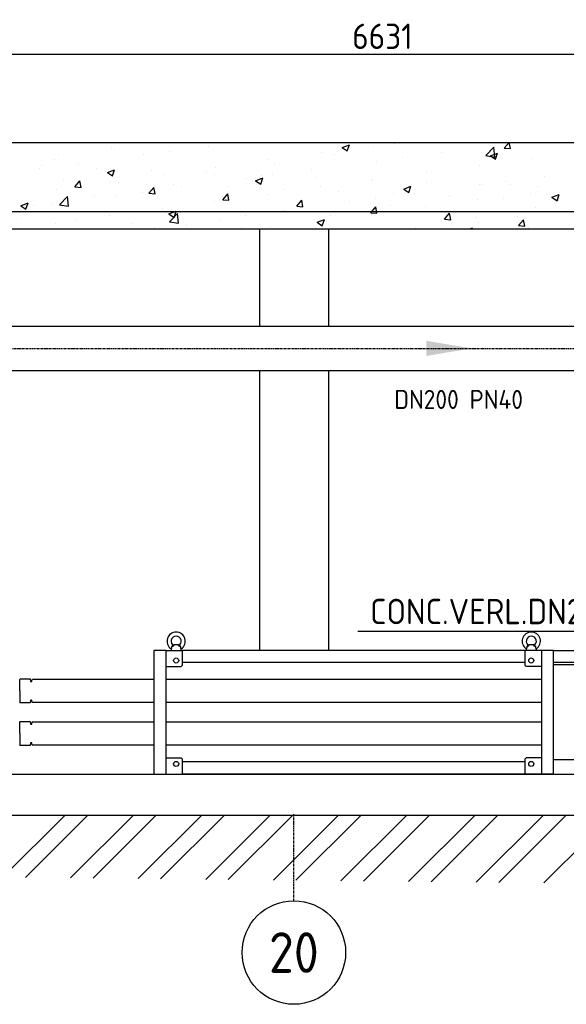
# Model space of a CAD drawing. Header units: metres. Extents: x -82085 to 58758, y -66901 to 95305.
# Tile 54 of 135: x 11941 to 14634, y -4331 to 522. Entities that reach past the tile are written whole.
import ezdxf
from ezdxf.enums import TextEntityAlignment as Align

# ---------------------------------------------------------------- set-up
doc = ezdxf.new("R2010")
doc.units = ezdxf.units.M
doc.header["$MEASUREMENT"] = 0
doc.header["$PDSIZE"] = -1
doc.linetypes.add('CENTER-LN', pattern=[19, 10, -3, 3, -3])
doc.layers.get('0').update_dxf_attribs({"linetype": 'CONTINUOUS'})
doc.layers.get('DEFPOINTS').update_dxf_attribs({"linetype": 'CONTINUOUS'})
for name, color, linetype in [('3', 3, 'CONTINUOUS'), ('ARCERING', 10, 'CONTINUOUS'), ('CL', 1, 'CENTER-LN'), ('CONST', 7, 'CONTINUOUS'), ('DIM', 10, 'CONTINUOUS'), ('GEBOUW', 7, 'CONTINUOUS'), ('TEXT2', 7, 'CONTINUOUS')]:
    doc.layers.add(name, color=color, linetype=linetype)
doc.styles.add('ROMANS', font='iso.shx')
doc.styles.get("Standard").update_dxf_attribs({"font": 'iso.shx'})
doc.dimstyles.get("Standard").update_dxf_attribs({"dimtxt": 0.18, "dimasz": 0.18, "dimexe": 0.18, "dimexo": 0.0625, "dimgap": 0.09, "dimtad": 0, "dimtih": 1, "dimtoh": 1, "dimdec": 4, "dimzin": 0, "dimdsep": 46, "dimtxsty": 'Standard', "dimcen": 0.09, "dimadec": 0, "dimazin": 0, "dimtfac": 1, "dimtdec": 4, "dimtofl": 0, "dimtmove": 0, "dimatfit": 3, "dimfxl": 1, "dimtolj": 1, "dimtzin": 0, "dimarcsym": 0})

# ---------------------------------------------------------------- blocks, each defined once
blk = doc.blocks.new('*D120')
at = {"layer": 'DEFPOINTS', "color": 0, "transparency": 16777216}
for p in [(17043.3, 352.7), (17043.3, -910.3, -3239), (10412.3, -1097.8, -3239)]:
    blk.add_point(p, dxfattribs=at)
at = {"layer": 'DIM', "color": 0, "lineweight": -2, "transparency": 16777216}
for p, q in [((10412.3, -1022.8), (10412.3, 377.7)), ((10537.3, 352.7), (16918.3, 352.7)), ((17043.3, -835.3), (17043.3, 377.7))]:
    blk.add_line(p, q, dxfattribs=at)
at = {"layer": 'DIM', "color": 0, "transparency": 16777216}
for points in [[(10537.3, 373.5), (10537.3, 331.8), (10412.3, 352.7)], [(16918.3, 373.5), (16918.3, 331.8), (17043.3, 352.7)]]:
    blk.add_solid(points, dxfattribs=at)
at = {"layer": 'DIM', "color": 0, "transparency": 16777216, "insert": (13727.8, 440.2), "char_height": 125, "attachment_point": 5}
blk.add_mtext('\\A1;6631', dxfattribs=at)
blk = doc.blocks.new('*X3')
at = {"color": 0}
for p, q in [((19207.3, 53556.8, 3239), (19513.7, 53863.2, 3239)), ((19318.4, 53555.6, 3239), (19625.9, 53863.2, 3239)), ((19540.5, 53553.3, 3239), (19850.4, 53863.2, 3239)), ((19651.6, 53552.1, 3239), (19962.7, 53863.2, 3239)), ((19873.8, 53549.7, 3239), (20187.2, 53863.2, 3239)), ((19984.8, 53548.5, 3239), (20299.5, 53863.2, 3239)), ((20207, 53546.2, 3239), (20524, 53863.2, 3239)), ((20318, 53545, 3239), (20636.2, 53863.2, 3239)), ((20540.2, 53542.6, 3239), (20860.7, 53863.2, 3239)), ((20651.3, 53541.4, 3239), (20973, 53863.2, 3239)), ((20873.4, 53539.1, 3239), (21197.5, 53863.2, 3239)), ((20984.5, 53537.9, 3239), (21309.7, 53863.2, 3239)), ((21206.6, 53535.5, 3239), (21534.2, 53863.2, 3239)), ((21317.7, 53534.4, 3239), (21646.5, 53863.2, 3239)), ((21539.8, 53532, 3239), (21871, 53863.2, 3239)), ((21650.9, 53530.8, 3239), (21983.3, 53863.2, 3239)), ((21873, 53528.4, 3239), (22207.8, 53863.2, 3239))]:
    blk.add_line(p, q, dxfattribs=at)
blk = doc.blocks.new('*X8')
at = {"color": 0}
for p, q in [((12393.9, 5894, 3239), (12393.9, 5894, 3239)), ((12409.5, 5883.9, 3239), (12409.5, 5883.9, 3239)), ((12679.6, 5873, 3239), (12679.6, 5873, 3239)), ((12823, 5917.2, 3239), (12825, 5915.8, 3239)), ((12825, 5915.8, 3239), (12825.5, 5917.2, 3239)), ((12872, 5898.3, 3239), (12872, 5898.3, 3239)), ((13529.8, 5892.2, 3239), (13565.4, 5905.8, 3239)), ((13529.8, 5892.2, 3239), (13555.1, 5875.1, 3239)), ((13555.1, 5875.1, 3239), (13565.4, 5905.8, 3239)), ((13686.4, 5899.6, 3239), (13686.4, 5899.6, 3239)), ((13788.5, 5909.6, 3239), (13788.5, 5909.6, 3239)), ((14237.5, 5852.3, 3239), (14277.1, 5893.6, 3239)), ((14282.7, 5845.3, 3239), (14277.1, 5893.6, 3239)), ((14328.6, 5889.4, 3239), (14351.9, 5917.2, 3239)), ((14328.6, 5889.4, 3239), (14359, 5886.7, 3239)), ((14340, 5908.8, 3239), (14340, 5908.8, 3239)), ((14359, 5886.6, 3239), (14353.4, 5917.2, 3239)), ((12113.2, 5833.1, 3239), (12113.2, 5833.1, 3239)), ((12130.1, 5855.9, 3239), (12130.1, 5855.9, 3239)), ((12552.5, 5856.2, 3239), (12552.5, 5856.2, 3239)), ((13169, 5831.3, 3239), (13169, 5831.3, 3239)), ((13429.8, 5867.1, 3239), (13429.8, 5867.1, 3239)), ((13492.3, 5858.7, 3239), (13492.3, 5858.7, 3239)), ((13699.6, 5824.5, 3239), (13699.6, 5824.5, 3239)), ((13826.8, 5841.2, 3239), (13826.8, 5841.2, 3239)), ((14019.2, 5866.5, 3239), (14019.2, 5866.5, 3239)), ((14237.5, 5852.3, 3239), (14282.7, 5845.3, 3239)), ((14259.9, 5851.5, 3239), (14295.5, 5865.1, 3239)), ((14259.9, 5851.5, 3239), (14285.2, 5834.4, 3239)), ((14285.2, 5834.4, 3239), (14295.5, 5865.1, 3239)), ((14461.5, 5836.9, 3239), (14461.5, 5836.9, 3239)), ((12039.2, 5788.6, 3239), (12039.2, 5788.6, 3239)), ((12049.1, 5801.2, 3239), (12049.1, 5801.2, 3239)), ((12231.6, 5814, 3239), (12231.6, 5814, 3239)), ((12320.3, 5789.8, 3239), (12320.3, 5789.8, 3239)), ((12372.9, 5769, 3239), (12408.5, 5782.7, 3239)), ((12398.2, 5752, 3239), (12408.5, 5782.7, 3239)), ((12591.5, 5778.3, 3239), (12591.5, 5778.3, 3239)), ((12905.1, 5793.2, 3239), (12905.1, 5793.2, 3239)), ((13196, 5807.9, 3239), (13196, 5807.9, 3239)), ((13378.8, 5782.2, 3239), (13378.8, 5782.2, 3239)), ((14204.9, 5804.3, 3239), (14204.9, 5804.3, 3239)), ((12156.2, 5733, 3239), (12156.2, 5733, 3239)), ((12212.9, 5698.6, 3239), (12237.4, 5727.7, 3239)), ((12243.3, 5695.8, 3239), (12237.4, 5727.7, 3239)), ((12372.9, 5769, 3239), (12398.2, 5752, 3239)), ((12648.5, 5760.7, 3239), (12648.5, 5760.7, 3239)), ((12862.7, 5766.9, 3239), (12862.7, 5766.9, 3239)), ((12899.7, 5757, 3239), (12899.7, 5757, 3239)), ((13059.2, 5740.2, 3239), (13059.2, 5740.2, 3239)), ((13103, 5728.3, 3239), (13138.6, 5742, 3239)), ((13103, 5728.3, 3239), (13128.3, 5711.3, 3239)), ((13128.3, 5711.3, 3239), (13138.6, 5742, 3239)), ((13133.8, 5755.4, 3239), (13133.8, 5755.4, 3239)), ((13186.4, 5756.9, 3239), (13186.4, 5756.9, 3239)), ((13405, 5743.9, 3239), (13405, 5743.9, 3239)), ((13676.2, 5732.5, 3239), (13676.2, 5732.5, 3239)), ((13680.2, 5730.5, 3239), (13680.2, 5730.5, 3239)), ((13944.1, 5768.6, 3239), (13944.1, 5768.6, 3239)), ((14526, 5750.5, 3239), (14526, 5750.5, 3239)), ((12123.9, 5686.8, 3239), (12123.9, 5686.8, 3239)), ((12212.9, 5698.6, 3239), (12243.2, 5695.9, 3239)), ((12387.7, 5724.9, 3239), (12387.7, 5724.9, 3239)), ((12427.4, 5721.5, 3239), (12427.4, 5721.5, 3239)), ((12577.3, 5666.7, 3239), (12601.8, 5695.9, 3239)), ((12607.6, 5663.9, 3239), (12601.8, 5695.8, 3239)), ((12603.5, 5706.2, 3239), (12603.5, 5706.2, 3239)), ((12698.6, 5710.1, 3239), (12698.6, 5710.1, 3239)), ((12738.4, 5697.9, 3239), (12738.4, 5697.9, 3239)), ((12969.8, 5698.6, 3239), (12969.8, 5698.6, 3239)), ((13241, 5687.2, 3239), (13241, 5687.2, 3239)), ((13423.6, 5698, 3239), (13423.6, 5698, 3239)), ((13833.1, 5687.6, 3239), (13868.6, 5701.3, 3239)), ((13833.1, 5687.6, 3239), (13858.3, 5670.6, 3239)), ((13858.3, 5670.6, 3239), (13868.6, 5701.3, 3239)), ((13947.4, 5721, 3239), (13947.4, 5721, 3239)), ((14206.4, 5708.4, 3239), (14206.4, 5708.4, 3239)), ((14218.6, 5709.6, 3239), (14218.6, 5709.6, 3239)), ((14333.6, 5725.2, 3239), (14333.6, 5725.2, 3239)), ((14360.1, 5708.2, 3239), (14360.1, 5708.2, 3239)), ((14489.8, 5698.1, 3239), (14489.8, 5698.1, 3239)), ((12136.2, 5609.7, 3239), (12175.8, 5651, 3239)), ((12181.4, 5602.7, 3239), (12175.8, 5651, 3239)), ((12307.2, 5655.3, 3239), (12307.2, 5655.3, 3239)), ((12418.8, 5655.8, 3239), (12418.8, 5655.8, 3239)), ((12546, 5672.6, 3239), (12546, 5672.6, 3239)), ((12577.2, 5666.7, 3239), (12607.6, 5664, 3239)), ((12941.6, 5634.8, 3239), (12966.1, 5664, 3239)), ((12941.6, 5634.8, 3239), (12972, 5632.1, 3239)), ((12972, 5632.1, 3239), (12966.1, 5663.9, 3239)), ((13162.8, 5662.2, 3239), (13162.8, 5662.2, 3239)), ((13306, 5602.9, 3239), (13330.5, 5632.1, 3239)), ((13336.4, 5600.2, 3239), (13330.5, 5632, 3239)), ((13512.1, 5675.7, 3239), (13512.1, 5675.7, 3239)), ((13693.2, 5640.8, 3239), (13693.2, 5640.8, 3239)), ((13783.3, 5664.2, 3239), (13783.3, 5664.2, 3239)), ((13885.6, 5666.2, 3239), (13885.6, 5666.2, 3239)), ((14054.5, 5652.8, 3239), (14054.5, 5652.8, 3239)), ((14063.8, 5657.3, 3239), (14063.8, 5657.3, 3239)), ((14198.7, 5635.2, 3239), (14198.7, 5635.2, 3239)), ((14325.7, 5641.3, 3239), (14325.7, 5641.3, 3239)), ((14455.3, 5667.7, 3239), (14455.3, 5667.7, 3239)), ((14563.1, 5647, 3239), (14598.7, 5660.6, 3239)), ((14563.1, 5646.9, 3239), (14588.4, 5629.9, 3239)), ((14588.4, 5629.9, 3239), (14598.7, 5660.6, 3239)), ((14596.9, 5629.9, 3239), (14596.9, 5629.9, 3239)), ((11946.1, 5605.2, 3239), (11981.7, 5618.8, 3239)), ((11946.1, 5605.2, 3239), (11971.4, 5588.1, 3239)), ((11971.4, 5588.1, 3239), (11981.7, 5618.8, 3239)), ((12011, 5604.5, 3239), (12011, 5604.5, 3239)), ((12098, 5613.6, 3239), (12098, 5613.6, 3239)), ((12136.3, 5609.7, 3239), (12181.4, 5602.7, 3239)), ((12642.4, 5591.6, 3239), (12642.4, 5591.6, 3239)), ((12899, 5624.1, 3239), (12899, 5624.1, 3239)), ((13245.2, 5581.9, 3239), (13245.2, 5581.9, 3239)), ((13306, 5602.9, 3239), (13336.3, 5600.3, 3239)), ((13566, 5624.1, 3239), (13566, 5624.1, 3239)), ((13670.4, 5571, 3239), (13694.9, 5600.2, 3239)), ((13700.8, 5568.3, 3239), (13694.9, 5600.1, 3239)), ((13767.5, 5606.5, 3239), (13767.5, 5606.5, 3239)), ((13937.9, 5599.5, 3239), (13937.9, 5599.5, 3239)), ((14481.8, 5596.6, 3239), (14481.8, 5596.6, 3239)), ((11948.1, 5543, 3239), (11948.1, 5543, 3239)), ((12381.5, 5555.8, 3239), (12381.5, 5555.8, 3239)), ((12676.2, 5564.5, 3239), (12711.7, 5578.1, 3239)), ((12676.2, 5564.5, 3239), (12701.4, 5547.4, 3239)), ((12678.4, 5525.7, 3239), (12718, 5566.9, 3239)), ((12701.4, 5547.4, 3239), (12711.7, 5578.1, 3239)), ((12723.6, 5518.6, 3239), (12718, 5566.9, 3239)), ((12925.6, 5539.8, 3239), (12925.6, 5539.8, 3239)), ((13052.8, 5556.5, 3239), (13052.8, 5556.5, 3239)), ((13406.2, 5523.8, 3239), (13441.8, 5537.5, 3239)), ((13431.5, 5506.7, 3239), (13441.8, 5537.4, 3239)), ((13471.3, 5555.6, 3239), (13471.3, 5555.6, 3239)), ((13670.4, 5571, 3239), (13700.7, 5568.4, 3239)), ((13674.1, 5561.4, 3239), (13674.1, 5561.4, 3239)), ((14034.7, 5539.2, 3239), (14059.2, 5568.3, 3239)), ((14034.7, 5539.2, 3239), (14065.1, 5536.5, 3239)), ((14065.1, 5536.4, 3239), (14059.2, 5568.3, 3239)), ((14185.5, 5545.8, 3239), (14185.5, 5545.8, 3239)), ((14392.3, 5550.1, 3239), (14392.3, 5550.1, 3239)), ((14399.1, 5507.3, 3239), (14423.6, 5536.5, 3239)), ((14429.5, 5504.5, 3239), (14423.6, 5536.4, 3239)), ((12117.7, 5517.7, 3239), (12117.7, 5517.7, 3239)), ((12219.2, 5531.5, 3239), (12219.2, 5531.5, 3239)), ((12490.4, 5520.1, 3239), (12490.4, 5520.1, 3239)), ((12604.8, 5497.6, 3239), (12604.8, 5497.6, 3239)), ((12678.4, 5525.6, 3239), (12723.6, 5518.6, 3239)), ((12761.6, 5508.6, 3239), (12761.6, 5508.6, 3239)), ((13032.8, 5497.2, 3239), (13032.8, 5497.2, 3239)), ((13156.6, 5493.1, 3239), (13156.6, 5493.1, 3239)), ((13175, 5504.8, 3239), (13175, 5504.8, 3239)), ((13406.2, 5523.8, 3239), (13431.5, 5506.7, 3239)), ((13417.5, 5528.8, 3239), (13417.5, 5528.8, 3239)), ((13889.3, 5494.9, 3239), (13889.3, 5494.9, 3239)), ((14072.7, 5508.1, 3239), (14072.7, 5508.1, 3239)), ((14159.9, 5492.2, 3239), (14171.9, 5496.8, 3239)), ((14170.3, 5492.2, 3239), (14171.9, 5496.8, 3239)), ((14199.9, 5524.8, 3239), (14199.9, 5524.8, 3239)), ((14399.1, 5507.3, 3239), (14429.5, 5504.6, 3239)), ((14449.1, 5498.6, 3239), (14449.1, 5498.6, 3239))]:
    blk.add_line(p, q, dxfattribs=at)
blk = doc.blocks.new('*D248')
at = {"layer": 'DEFPOINTS', "color": 0, "transparency": 16777216}
for p in [(10407.9, -1115.3, -3239), (10407.9, -1115.3, -3239), (31013.5, -1115.3, -3239), (10103.9, -1486.1), (9966.4, -2882.7)]:
    blk.add_point(p, dxfattribs=at)
at = {"layer": 'DIM', "color": 0, "lineweight": -2, "transparency": 16777216}
blk.add_line((10332.9, -1115.3), (9903.4, -1115.3), dxfattribs=at)
blk.add_arc((10407.9, -1115.3), 479.5, 194.9793, 240.9953, dxfattribs=at)
at = {"layer": 'DIM', "color": 0, "transparency": 16777216}
for points in [[(9924, -1241.9), (9965.3, -1236.5), (9928.4, -1115.3)], [(10183, -1515.3), (10167.8, -1554), (10291.7, -1580.5)]]:
    blk.add_solid(points, dxfattribs=at)
at = {"layer": 'DIM', "color": 0, "transparency": 16777216, "insert": (10162.7, -1270.4), "char_height": 125, "attachment_point": 5, "rotation": 302.3268}
blk.add_mtext('\\A1;76°', dxfattribs=at)
blk = doc.blocks.new('Pomp Schwing Zg. KSP + SD - Tab.5 ZA')
at = {"color": 0, "linetype": 'Continuous'}
for p, q in [((-2998, 305), (-2918, 305)), ((-2973, 312.6), (-2973, 305)), ((-2970.2, 325), (-2970.1, 323.1)), ((-2958.2, 333), (-2960, 331.9)), ((-2960, 331.9), (-2960, 328.1)), ((-2958.2, 333), (-2937.8, 333)), ((-2936, 331.9), (-2937.8, 333)), ((-2936, 328.1), (-2936, 331.9)), ((-2925.9, 323.1), (-2925.8, 325)), ((-2923, 305), (-2923, 312.5)), ((-1228, 305), (-2918, 305)), ((-2918, 305), (-2918, 230)), ((-1088, 305), (-1228, 305)), ((-1223, 312.6), (-1223, 305)), ((-1220.2, 325), (-1220.1, 323.1)), ((-1208.2, 333), (-1210, 331.9)), ((-1210, 331.9), (-1210, 328.1)), ((-1208.2, 333), (-1187.8, 333)), ((-1186, 331.9), (-1187.8, 333)), ((-1186, 328.1), (-1186, 331.9)), ((-1175.9, 323.1), (-1175.8, 325)), ((-1173, 305), (-1173, 312.6)), ((-1228, 245), (-2918, 245)), ((-2998, 225), (-2923, 225)), ((-2918, 230), (-2923, 225)), ((-1228, 230), (-1223, 225)), ((-1148, 225), (-1223, 225)), ((-1088, 235), (-593, 235)), ((-592.9, -235), (-593, 235)), ((-3718, 162), (-3716, 164)), ((-3718, 105), (-3718, 162)), ((-3716, 164), (-3667, 164)), ((-3667, 164), (-3666, 152.4)), ((-3664.5, 151), (-3660.5, 151)), ((-3660.5, 151), (-3660.4, 151)), ((-3658.9, 152.4), (-3658.2, 160.2)), ((-3658.2, 160.2), (-3656, 162.2)), ((-3656, 162.2), (-3058, 162.2)), ((-2998, 162.2), (-1148, 162.2)), ((-441.4, 179.5), (-360, 175.3)), ((-360, 175.3), (-360, -175.3)), ((-360, 168), (-108, 168)), ((-108, 174), (-107, 175)), ((-108, 62), (-108, 174)), ((-107, 175), (-92, 175)), ((-92, 175), (-91, 174)), ((-91, 174), (-91, 62)), ((-3718, 105), (-3718, 48)), ((-3666, 57.6), (-3667, 46)), ((-3660.5, 59), (-3664.5, 59)), ((-3660.4, 59), (-3660.5, 59)), ((-3658.2, 49.8), (-3658.9, 57.6)), ((-3656, 47.9), (-3658.2, 49.8)), ((-359.7, 65), (-360, 65)), ((-355, 65), (-359.7, 65)), ((-340.8, 62), (-21.1, 62)), ((-21.1, 62), (-4.3, 57.5)), ((-4.3, 57.5), (0, 50)), ((0, -50), (0, 50)), ((-3716, 46), (-3718, 48)), ((-3667, 46), (-3716, 46)), ((-3058, 47.9), (-3656, 47.9)), ((-1148, 47.9), (-2998, 47.9)), ((-3718, -48), (-3716, -46)), ((-3718, -105), (-3718, -48)), ((-3716, -46), (-3667, -46)), ((-3667, -46), (-3666, -57.6)), ((-3658.2, -49.8), (-3656, -47.8)), ((-3656, -47.8), (-3058, -47.8)), ((-2998, -47.8), (-1148, -47.8)), ((-3664.5, -59), (-3660.5, -59)), ((-3660.5, -59), (-3660.4, -59)), ((-3658.9, -57.6), (-3658.2, -49.8)), ((-360, -65), (-359.7, -65)), ((-359.7, -65), (-355, -65)), ((-352.9, -65), (-355, -65)), ((-21.1, -62), (-340.8, -62)), ((-108, -62), (-108, -174)), ((-91, -174), (-91, -62)), ((-4.3, -57.5), (-21.1, -62)), ((0, -50), (-4.3, -57.5)), ((-3718, -105), (-3718, -162)), ((-3716, -164), (-3718, -162)), ((-3667, -164), (-3716, -164)), ((-3666, -152.4), (-3667, -164)), ((-3660.5, -151), (-3664.5, -151)), ((-3660.4, -151), (-3660.5, -151)), ((-3658.2, -160.2), (-3658.9, -152.4)), ((-3656, -162.1), (-3658.2, -160.2)), ((-3058, -162.1), (-3656, -162.1)), ((-1148, -162.1), (-2998, -162.1)), ((-360, -175.3), (-441.4, -179.5)), ((-108, -168), (-360, -168)), ((-107, -175), (-108, -174)), ((-92, -175), (-107, -175)), ((-91, -174), (-92, -175)), ((-2998, -225), (-2923, -225)), ((-2918, -230), (-2923, -225)), ((-2918, -230), (-2918, -305)), ((-1228, -230), (-1223, -225)), ((-1228, -305), (-1228, -230)), ((-1148, -225), (-1223, -225)), ((-593, -235), (-1088, -235)), ((-1228, -245), (-2918, -245)), ((-2998, -305), (-2918, -305)), ((-1228, -305), (-2918, -305)), ((-1088, -305), (-1228, -305))]:
    blk.add_line(p, q, dxfattribs=at)
at = {"color": 0}
for p, q in [((-1228, 230), (-1228, 305)), ((-1088, 305), (-838, 305)), ((-838, 305), (-838, 245)), ((-838, 245), (-1088, 245)), ((-340.8, 62), (-355, 65)), ((-340.8, -62), (-352.9, -65))]:
    blk.add_line(p, q, dxfattribs=at)
for points in [[(-2998, 305), (-3058, 305), (-3058, -305), (-2998, -305)], [(-1088, 305), (-1148, 305), (-1148, -305), (-1088, -305)]]:
    blk.add_lwpolyline(points, close=True, dxfattribs=at)
for centre in [(-2948, 255), (-1198, 255), (-2948, -255)]:
    blk.add_circle(centre, 12.5, dxfattribs=at)
at = {"color": 0, "linetype": 'Continuous'}
blk.add_circle((-1198, -255), 12.5, dxfattribs=at)
for centre, radius, start, end in [((-2948, 350), 45, 303.6661, 236.334), ((-1198, 350), 45, 303.6661, 236.334), ((-2948, 350), 25, 297.1933, 242.8069), ((-1198, 350), 25, 297.1933, 242.8069), ((-2980.2, 385.2), 61, 279.4547, 289.7587), ((-2914.6, 389.6), 65.5, 250.5982, 260.1887), ((-1230.2, 385.2), 61, 279.4547, 289.7587), ((-1164.6, 389.6), 65.5, 250.5982, 260.1887), ((-3664.5, 152.5), 1.5, 184.9999, 269.9999), ((-3660.4, 152.5), 1.5, 269.9999, 354.9999), ((-440.8, 198.5), 18.9, 229.1044, 268.3305), ((-3664.5, 57.5), 1.5, 89.9999, 174.9999), ((-3660.4, 57.5), 1.5, 4.9999, 89.9999), ((-3664.5, -57.5), 1.5, 184.9999, 269.9999), ((-3660.4, -57.5), 1.5, 269.9999, 354.9999), ((-3664.5, -152.5), 1.5, 89.9999, 174.9999), ((-3660.4, -152.5), 1.5, 4.9999, 89.9999), ((-440.4, -199.3), 19.8, 92.8066, 130.2915)]:
    blk.add_arc(centre, radius, start, end, dxfattribs=at)
for points, knots in [([(-2970.1, 323.1), (-2970.1, 322.4), (-2970.2, 321.7), (-2970.2, 320.7), (-2970.2, 320.3), (-2970.3, 319.7), (-2970.4, 319.3), (-2970.5, 318.3), (-2970.6, 317.7), (-2970.9, 316.8), (-2970.9, 316.5), (-2971.1, 315.9), (-2971.2, 315.7), (-2971.4, 315.2), (-2971.5, 315), (-2971.7, 314.5), (-2971.7, 314.3), (-2972, 313.7), (-2972.2, 313.4), (-2972.4, 313.1), (-2972.5, 313), (-2972.6, 312.8), (-2972.7, 312.7), (-2972.8, 312.6), (-2972.8, 312.6), (-2972.9, 312.5), (-2972.9, 312.5), (-2972.9, 312.5)], [0, 0, 0, 0, 0.125, 0.125, 0.1875, 0.1875, 0.25, 0.25, 0.375, 0.375, 0.4375, 0.4375, 0.5, 0.5, 0.5625, 0.5625, 0.625, 0.625, 0.75, 0.75, 0.8125, 0.8125, 0.875, 0.875, 0.9375, 0.9375, 1, 1, 1, 1]), ([(-2923.1, 312.5), (-2923.1, 312.5), (-2923.2, 312.6), (-2923.3, 312.7), (-2923.4, 312.8), (-2923.5, 313), (-2923.6, 313.1), (-2923.8, 313.4), (-2924, 313.7), (-2924.3, 314.3), (-2924.3, 314.5), (-2924.5, 314.9), (-2924.6, 315.2), (-2924.8, 315.7), (-2924.9, 315.9), (-2925.1, 316.5), (-2925.1, 316.8), (-2925.4, 317.7), (-2925.5, 318.3), (-2925.6, 319.3), (-2925.7, 319.7), (-2925.8, 320.3), (-2925.8, 320.7), (-2925.8, 321.7), (-2925.9, 322.4), (-2925.9, 323.1)], [0, 0, 0, 0, 0.125, 0.125, 0.1875, 0.1875, 0.25, 0.25, 0.375, 0.375, 0.4375, 0.4375, 0.5, 0.5, 0.5625, 0.5625, 0.625, 0.625, 0.75, 0.75, 0.8125, 0.8125, 0.875, 0.875, 1, 1, 1, 1]), ([(-1220.1, 323.1), (-1220.1, 322.4), (-1220.2, 321.7), (-1220.2, 320.7), (-1220.2, 320.3), (-1220.3, 319.7), (-1220.4, 319.3), (-1220.5, 318.3), (-1220.6, 317.7), (-1220.9, 316.8), (-1220.9, 316.5), (-1221.1, 315.9), (-1221.2, 315.7), (-1221.4, 315.2), (-1221.5, 315), (-1221.7, 314.5), (-1221.7, 314.3), (-1222, 313.7), (-1222.2, 313.4), (-1222.4, 313.1), (-1222.5, 313), (-1222.6, 312.8), (-1222.7, 312.7), (-1222.8, 312.6), (-1222.8, 312.6), (-1222.9, 312.5), (-1222.9, 312.5), (-1222.9, 312.6)], [0, 0, 0, 0, 0.125, 0.125, 0.1875, 0.1875, 0.25, 0.25, 0.375, 0.375, 0.4375, 0.4375, 0.5, 0.5, 0.5625, 0.5625, 0.625, 0.625, 0.75, 0.75, 0.8125, 0.8125, 0.875, 0.875, 0.9375, 0.9375, 1, 1, 1, 1]), ([(-1173.1, 312.6), (-1173.1, 312.5), (-1173.2, 312.6), (-1173.3, 312.7), (-1173.4, 312.8), (-1173.5, 313), (-1173.6, 313.1), (-1173.8, 313.4), (-1174, 313.7), (-1174.3, 314.3), (-1174.3, 314.5), (-1174.5, 315), (-1174.6, 315.2), (-1174.8, 315.7), (-1174.9, 315.9), (-1175.1, 316.5), (-1175.1, 316.8), (-1175.4, 317.7), (-1175.5, 318.3), (-1175.6, 319.3), (-1175.7, 319.7), (-1175.8, 320.3), (-1175.8, 320.7), (-1175.8, 321.7), (-1175.9, 322.4), (-1175.9, 323.1)], [0, 0, 0, 0, 0.125, 0.125, 0.1875, 0.1875, 0.25, 0.25, 0.375, 0.375, 0.4375, 0.4375, 0.5, 0.5, 0.5625, 0.5625, 0.625, 0.625, 0.75, 0.75, 0.8125, 0.8125, 0.875, 0.875, 1, 1, 1, 1]), ([(-593, 194.6), (-586.3, 197.3), (-580.6, 199.6), (-575.9, 201.4), (-572.8, 202.6), (-565.9, 205.2), (-553.1, 207.8), (-538.9, 208.7), (-524.2, 208.4), (-510.5, 208.5), (-497.6, 206.9), (-486.2, 203.9), (-475.5, 199.4), (-464, 192.9), (-457.5, 187.7), (-453.2, 184.2)], [-0.105169, -0.105169, -0.105169, -0.105169, 0, 0, 0, 0.07033, 0.182705, 0.293364, 0.40156, 0.521435, 0.611945, 0.701798, 0.792158, 0.882354, 1, 1, 1, 1]), ([(-453.4, -183.9), (-455, -185.5), (-458.7, -189), (-466.4, -194.2), (-475.8, -199.5), (-486.3, -203.9), (-498.9, -207.3), (-513.6, -208.7), (-529.7, -208.4), (-545.7, -208.6), (-561.6, -206.4), (-570.8, -203.3), (-575.9, -201.4), (-580.9, -199.7), (-586.6, -197.7), (-592.9, -195.3)], [0, 0, 0, 0, 0.045827, 0.125919, 0.210155, 0.297559, 0.387424, 0.512377, 0.637731, 0.758353, 0.885974, 1, 1, 1, 1.11037, 1.11037, 1.11037, 1.11037])]:
    blk.add_open_spline(points, degree=3, knots=knots, dxfattribs=at)

msp = doc.modelspace()

# ---------------------------------------------------------------- linework, layer by layer
at = {"layer": '3'}
for p, q in [((11193.17975, -988.28317), (16953.25065, -988.28317)), ((11193.17975, -1207.38317), (16953.25065, -1207.38317))]:
    msp.add_line(p, q, dxfattribs=at)
at = {"layer": 'CL'}
msp.add_line((10412.25065, -1097.83317), (31017.87142, -1097.83317), dxfattribs=at)
at = {"layer": 'DIM'}
msp.add_line((13607.62482, -2492.37779), (15881.80271, -2492.37779), dxfattribs=at)
at = {"layer": 'GEBOUW'}
for p, q in [((2117.12319, -82.83317), (30656.68034, -82.83317)), ((2117.12319, -422.83317), (30956.68034, -422.83317)), ((2117.12319, -507.83317), (30956.68034, -507.83317)), ((13121.68034, -507.83317), (13121.68062, -988.28317)), ((13461.68034, -507.83317), (13461.68062, -988.28317)), ((13121.68075, -1207.38317), (13121.68157, -2586.14853)), ((13461.68075, -1207.38317), (13461.68157, -2586.14833)), ((18000.69046, -3198.3664, 0.18587), (4341.68034, -3198.35496)), ((2117.12319, -3397.83317), (41661.68034, -3397.83317))]:
    msp.add_line(p, q, dxfattribs=at)
at = {"layer": 'TEXT2', "color": 1, "linetype": 'CENTER-LN'}
msp.add_line((13291.68034, -3820.52742), (13291.68034, -3392.83317), dxfattribs=at)
at = {"layer": 'TEXT2'}
msp.add_circle((13291.68034, -4075.62854), 255.10112, dxfattribs=at)
at = {"layer": 'TEXT2', "color": 1, "linetype": 'CENTER-LN'}
msp.add_solid([(13943.89087, -1135.33317), (13943.89087, -1060.33317), (14168.89087, -1097.83317)], dxfattribs=at)

# ---------------------------------------------------------------- block references
at = {"layer": 'ARCERING'}
for name, p in [('*X8', (0, -6000)), ('*X3', (-7349.54789, -57260.99623))]:
    msp.add_blockref(name, p, dxfattribs=at)
at = {"layer": 'CONST', "color": 6}
msp.add_blockref('Pomp Schwing Zg. KSP + SD - Tab.5 ZA', (15659.68034, -2891.15025), dxfattribs=at)

# ---------------------------------------------------------------- texts
at = {"layer": 'DIM', "style": 'ROMANS'}
msp.add_text('CONC.VERL.DN200x100', height=125, dxfattribs=at).set_placement((13667.10954, -2394.63735), align=Align.MIDDLE_LEFT)
at = {"layer": 'GEBOUW', "style": 'ROMANS'}
msp.add_text('DN200 PN40', height=93.75, dxfattribs=at).set_placement((14103.58929, -1349.32085), align=Align.MIDDLE)
at = {"layer": 'TEXT2', "style": 'ROMANS'}
msp.add_text('20', height=200, dxfattribs=at).set_placement((13291.68034, -4075.62854), align=Align.MIDDLE)

# ---------------------------------------------------------------- dimensions: what is measured, and where the dimension line sits
at = {"layer": 'DIM'}
dim = msp.add_linear_dim(base=(17043.25065, 352.65717), p1=(10412.25065, -1097.83317, -3238.98623), p2=(17043.25065, -910.33317, -3238.98623), dimstyle='Standard', override={"dimtxt": 125, "dimasz": 125, "dimexe": 25, "dimexo": 75, "dimgap": 25, "dimtad": 1, "dimtih": 0, "dimtoh": 0, "dimdec": 0, "dimzin": 3, "dimcen": 0, "dimtfac": 0.008, "dimtdec": 0, "dimtmove": 0, "dimtzin": 3}, dxfattribs=at)
dim.commit()
dim.dimension.update_dxf_attribs({"geometry": '*D120', "text_midpoint": (13727.75065, 440.15717)})
dim = msp.add_angular_dim_2l(base=(10103.86404, -1486.07772), line1=((10407.88832, -1115.29656, -3238.98623), (9966.39769, -2882.68411)), line2=((10407.88832, -1115.29656, -3238.98623), (31013.50909, -1115.29656, -3238.98623)), dimstyle='Standard', override={"dimtxt": 125, "dimasz": 125, "dimexe": 25, "dimexo": 75, "dimgap": 0, "dimtad": 1, "dimtih": 0, "dimtoh": 0, "dimdec": 0, "dimzin": 3, "dimcen": 0, "dimtfac": 0.008, "dimtdec": 0, "dimtmove": 2, "dimtzin": 3}, dxfattribs=at)
dim.commit()
dim.dimension.update_dxf_attribs({"geometry": '*D248', "text_midpoint": (10162.73224, -1270.43844), "dimtype": 162})

doc.saveas('drawing.dxf')
